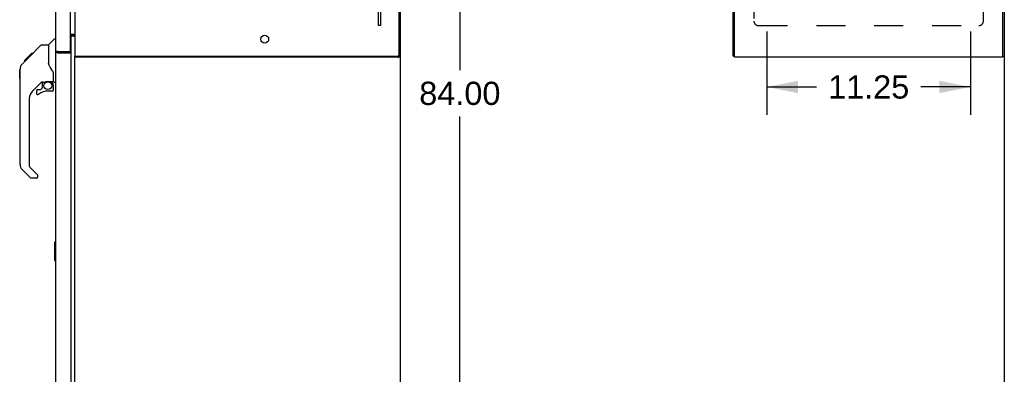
# Model space of a CAD drawing. Header units: inches. Extents: x 0 to 291, y 0 to 188.
# Tile 85 of 113: x 150 to 205, y 81 to 101. Entities that reach past the tile are written whole.
import ezdxf

# ---------------------------------------------------------------- set-up
doc = ezdxf.new("R2010")
doc.units = ezdxf.units.IN
doc.header["$LTSCALE"] = 16.018896
doc.header["$MEASUREMENT"] = 0
doc.linetypes.add('HIDDEN', pattern=[0.2, 0.1, -0.1])
doc.layers.get('0').update_dxf_attribs({"linetype": 'CONTINUOUS'})
for name, color, linetype in [('02___PRT_ALL_AXES', 7, 'CONTINUOUS'), ('DEFAULT_2', 8, 'HIDDEN'), ('DIMENSIONS', 7, 'CONTINUOUS')]:
    doc.layers.add(name, color=color, linetype=linetype)
doc.styles.get("Standard").update_dxf_attribs({"font": 'arial.ttf'})
doc.dimstyles.new('DIMSTYLE_1', dxfattribs={"dimtxt": 1.284938, "dimasz": 1.713251, "dimexe": 0.09, "dimexo": 0.07, "dimgap": 0.0375, "dimtad": 0, "dimtih": 1, "dimtoh": 1, "dimzin": 4, "dimdsep": 46, "dimtxsty": 'Standard', "dimblk": '_FILLED', "dimblk1": '_FILLED', "dimblk2": '_FILLED', "dimcen": 0.09, "dimazin": 1, "dimtfac": 1, "dimtdec": 3, "dimtofl": 0, "dimtmove": 0, "dimatfit": 3, "dimldrblk": '_FILLED', "dimfxl": 1, "dimtolj": 1, "dimtzin": 4, "dimarcsym": 0})

# ---------------------------------------------------------------- blocks, each defined once
blk = doc.blocks.new('_FILLED')
at = {"color": 0, "linetype": 'ByBlock'}
blk.add_solid([(0, 0), (-1, 0.2), (-1, -0.2)], dxfattribs=at)
blk = doc.blocks.new('*D4')
at = {"layer": 'DIMENSIONS', "color": 2, "linetype": 'Continuous'}
for p, q in [((172.173, 138.91), (175.994, 138.91)), ((174.453, 138.91), (174.453, 98.195)), ((174.453, 54.91), (174.453, 95.625)), ((172.173, 54.91), (175.994, 54.91))]:
    blk.add_line(p, q, dxfattribs=at)
at = {"layer": 'DIMENSIONS', "color": 2, "linetype": 'Continuous', "xscale": 1.7132508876, "yscale": 1.7132508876, "zscale": 1.7132508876}
for p, rotation in [((174.453, 138.91), 90), ((174.453, 54.91), 270)]:
    blk.add_blockref('_FILLED', p, dxfattribs=dict(at, rotation=rotation))
at = {"layer": 'DIMENSIONS', "color": 2, "linetype": 'Continuous', "insert": (174.453, 97.552), "char_height": 1.2849, "width": 4.49012, "attachment_point": 2, "line_spacing_factor": 0.9}
blk.add_mtext('84.00', dxfattribs=at)
blk = doc.blocks.new('*D25')
at = {"layer": 'DIMENSIONS', "color": 2, "linetype": 'Continuous'}
for p, q in [((191.433, 100.335), (191.433, 95.721)), ((202.683, 100.335), (202.683, 95.721)), ((191.433, 97.263), (194.171, 97.263)), ((202.683, 97.263), (199.946, 97.263))]:
    blk.add_line(p, q, dxfattribs=at)
at = {"layer": 'DIMENSIONS', "color": 2, "linetype": 'Continuous', "xscale": 1.7132508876, "yscale": 1.7132508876, "zscale": 1.7132508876, "rotation": 180}
blk.add_blockref('_FILLED', (191.433, 97.263), dxfattribs=at)
at = {"layer": 'DIMENSIONS', "color": 2, "linetype": 'Continuous', "xscale": 1.7132508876, "yscale": 1.7132508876, "zscale": 1.7132508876}
blk.add_blockref('_FILLED', (202.683, 97.263), dxfattribs=at)
at = {"layer": 'DIMENSIONS', "color": 2, "linetype": 'Continuous', "insert": (197.058, 97.905), "char_height": 1.2849, "width": 4.49012, "attachment_point": 2, "line_spacing_factor": 0.9}
blk.add_mtext('11.25', dxfattribs=at)

msp = doc.modelspace()

# ---------------------------------------------------------------- linework, layer by layer
at = {"color": 3, "linetype": 'Continuous'}
for p, q in [((189.633, 98.91), (189.633, 133.41)), ((204.483, 98.91), (204.483, 133.41)), ((153.162, 133.347), (153.162, 98.973)), ((171.099, 99.053), (171.099, 133.267)), ((171.162, 133.274), (171.162, 99.046)), ((189.558, 98.973), (189.558, 133.347)), ((204.558, 133.347), (204.558, 98.973)), ((152.089, 103.162), (152.089, 99.277)), ((152.914, 102.318), (152.914, 99.25)), ((152.914, 100.162), (153.161, 100.162)), ((153.12, 100.085), (152.914, 100.085)), ((152.958, 100.16), (152.958, 100.162)), ((152.958, 61.784), (152.958, 100.085)), ((152.104, 99.219), (152.104, 61.906)), ((152.143, 99.25), (152.148, 99.249)), ((152.148, 99.249), (152.153, 99.247)), ((152.153, 99.247), (152.158, 99.246)), ((152.158, 99.246), (152.164, 99.245)), ((152.164, 99.245), (152.172, 99.243)), ((152.172, 99.243), (152.18, 99.241)), ((152.18, 99.241), (152.206, 99.235)), ((152.206, 99.235), (152.899, 99.235)), ((152.206, 99.16), (152.914, 99.16)), ((153.162, 98.973), (171.019, 98.973)), ((171.026, 98.91), (153.237, 98.91)), ((204.483, 98.91), (189.633, 98.91))]:
    msp.add_line(p, q, dxfattribs=at)
at = {"color": 7, "linetype": 'Continuous'}
for p, q in [((151.716, 99.605), (152.013, 99.902)), ((152.089, 99.914), (152.041, 99.914)), ((153.12, 100.16), (152.914, 100.16)), ((150.356, 98.706), (150.77, 99.119)), ((150.669, 98.952), (151.293, 99.576)), ((150.77, 99.119), (150.77, 99.12)), ((150.77, 99.12), (150.837, 99.12)), ((150.837, 99.119), (150.77, 99.119)), ((150.772, 99.121), (150.839, 99.121)), ((151.349, 99.599), (151.71, 99.599)), ((151.71, 99.599), (151.71, 98.494)), ((152.206, 99.16), (152.206, 99.235)), ((152.899, 99.235), (152.914, 99.235)), ((152.914, 99.235), (152.914, 99.16)), ((150.25, 98.532), (150.529, 98.81)), ((150.356, 98.706), (150.423, 98.706)), ((150.359, 98.709), (150.426, 98.709)), ((150.427, 98.71), (150.36, 98.71)), ((150.508, 98.791), (150.441, 98.791)), ((150.528, 98.811), (150.661, 98.944)), ((150.595, 98.877), (150.528, 98.877)), ((150.555, 98.837), (150.529, 98.81)), ((150.589, 98.872), (150.555, 98.837)), ((150.633, 98.916), (150.589, 98.872)), ((150.677, 98.959), (150.61, 98.959)), ((150.669, 98.952), (150.633, 98.916)), ((150.753, 99.036), (150.686, 99.036)), ((151.73, 98.502), (151.71, 98.557)), ((153.162, 62.191), (153.162, 98.973)), ((153.215, 98.929), (153.237, 98.962)), ((153.237, 98.973), (153.237, 98.91)), ((171.162, 99.046), (171.162, 55.035)), ((189.633, 98.973), (189.558, 98.973)), ((204.483, 98.973), (204.558, 98.973)), ((204.558, 98.973), (204.558, 55.035)), ((150.115, 98.203), (150.135, 98.223)), ((150.115, 97.727), (150.115, 98.203)), ((150.135, 92.97), (150.135, 98.255)), ((151.759, 98.434), (151.73, 98.502)), ((150.115, 97.727), (150.135, 97.707)), ((151.321, 97.537), (150.82, 97.035)), ((151.356, 97.527), (151.356, 97.2)), ((151.398, 97.532), (151.486, 97.532)), ((151.663, 97.573), (151.671, 97.573)), ((151.671, 97.573), (151.966, 97.573)), ((151.848, 97.573), (151.928, 97.493)), ((151.92, 97.486), (151.914, 97.479)), ((151.986, 97.571), (151.986, 97.978)), ((152.025, 97.532), (152.104, 97.532)), ((151.041, 97.038), (151.041, 96.919)), ((151.119, 97.117), (151.272, 97.117)), ((151.28, 97.12), (151.352, 97.192)), ((151.907, 97.038), (151.671, 97.038)), ((151.966, 97.354), (151.986, 97.354)), ((151.986, 97.117), (151.986, 97.354)), ((150.647, 96.618), (150.647, 92.885)), ((150.703, 92.24), (150.25, 92.692)), ((150.67, 92.829), (151.106, 92.394)), ((151.041, 92.217), (150.758, 92.217)), ((151.119, 92.296), (151.119, 92.36)), ((152.044, 88.645), (152.044, 87.675)), ((152.104, 88.66), (152.059, 88.66)), ((152.09, 88.56), (152.09, 87.76)), ((152.059, 87.66), (152.104, 87.66))]:
    msp.add_line(p, q, dxfattribs=at)
at = {"color": 3, "linetype": 'Continuous'}
for points in [[(153.161, 100.162), (153.161, 100.161), (153.161, 100.16), (153.161, 100.159), (153.161, 100.157), (153.161, 100.156), (153.161, 100.155), (153.161, 100.153)], [(153.161, 100.153), (153.161, 100.149), (153.161, 100.148), (153.162, 100.146)], [(152.089, 99.277), (152.089, 99.276), (152.089, 99.275), (152.089, 99.275), (152.089, 99.274), (152.09, 99.273), (152.09, 99.273), (152.09, 99.272), (152.091, 99.272), (152.091, 99.271), (152.092, 99.27), (152.093, 99.27), (152.094, 99.269), (152.095, 99.268), (152.095, 99.268), (152.096, 99.267), (152.098, 99.266), (152.099, 99.266), (152.1, 99.265), (152.101, 99.264), (152.102, 99.264), (152.104, 99.263), (152.105, 99.262), (152.107, 99.262), (152.108, 99.261), (152.11, 99.26), (152.112, 99.26), (152.113, 99.259), (152.115, 99.258), (152.117, 99.258), (152.119, 99.257), (152.121, 99.256), (152.123, 99.256), (152.125, 99.255), (152.127, 99.254), (152.129, 99.254), (152.131, 99.253), (152.134, 99.252), (152.136, 99.252), (152.138, 99.251), (152.143, 99.25)], [(153.215, 98.929), (153.216, 98.928), (153.218, 98.926), (153.219, 98.925), (153.221, 98.923), (153.222, 98.921), (153.225, 98.918)], [(153.225, 98.918), (153.227, 98.916), (153.228, 98.915), (153.229, 98.913), (153.231, 98.912), (153.232, 98.911), (153.233, 98.91), (153.235, 98.91), (153.236, 98.91), (153.237, 98.91)]]:
    msp.add_lwpolyline(points, dxfattribs=at)
at = {"color": 7, "linetype": 'Continuous'}
for points in [[(151.293, 99.576), (151.301, 99.582), (151.309, 99.588), (151.319, 99.593), (151.328, 99.596), (151.339, 99.598), (151.349, 99.599)], [(150.25, 98.532), (150.231, 98.512), (150.206, 98.479), (150.183, 98.443), (150.165, 98.406), (150.151, 98.366), (150.142, 98.326), (150.136, 98.284), (150.135, 98.255)], [(151.932, 98.149), (151.884, 98.219), (151.835, 98.296), (151.794, 98.367), (151.759, 98.434)], [(151.986, 97.978), (151.985, 98.002), (151.98, 98.037), (151.971, 98.071), (151.959, 98.103), (151.943, 98.132), (151.932, 98.149)], [(151.486, 97.532), (151.494, 97.533), (151.503, 97.535), (151.512, 97.538), (151.524, 97.542), (151.537, 97.546), (151.552, 97.552), (151.569, 97.557), (151.586, 97.562), (151.605, 97.566), (151.625, 97.57), (151.644, 97.572), (151.663, 97.573)], [(151.965, 97.354), (151.965, 97.368), (151.963, 97.382), (151.961, 97.396), (151.957, 97.409), (151.952, 97.422), (151.946, 97.435), (151.939, 97.447), (151.932, 97.458), (151.923, 97.469), (151.914, 97.479)], [(151.928, 97.493), (151.928, 97.493), (151.927, 97.493), (151.926, 97.492), (151.925, 97.491), (151.924, 97.49), (151.92, 97.486)], [(152.089, 88.596), (152.089, 88.59), (152.09, 88.584), (152.09, 88.578), (152.09, 88.572), (152.09, 88.566), (152.09, 88.56)], [(152.09, 87.76), (152.09, 87.753), (152.09, 87.747), (152.09, 87.741), (152.09, 87.735), (152.089, 87.729), (152.089, 87.724)]]:
    msp.add_lwpolyline(points, dxfattribs=at)
msp.add_circle((151.671, 97.333), 0.217, dxfattribs=at)
for centre, radius, start, end in [((152.041, 99.874), 0.0394, 90, 135), ((153.12, 100.043), 0.117, 69.2396, 90), ((151.73, 99.591), 0.0197, 135, 180), ((152.206, 99.277), 0.042, 244.1711, 270), ((151.398, 97.335), 0.197, 90, 127.4405), ((151.789, 97.354), 0.197, 0, 45), ((151.966, 97.593), 0.0197, 270, 360), ((152.025, 97.571), 0.0394, 180, 270), ((151.237, 96.618), 0.591, 135, 180), ((151.119, 97.038), 0.0787, 90, 180), ((151.119, 96.919), 0.0787, 180, 309.5212), ((151.671, 96.25), 0.787, 90, 129.5212), ((151.272, 97.128), 0.0118, 270, 315), ((151.344, 97.2), 0.0118, 315, 360), ((151.907, 97.117), 0.0787, 270, 360), ((150.529, 92.97), 0.394, 180, 225), ((150.726, 92.885), 0.0787, 180, 225), ((150.758, 92.296), 0.0787, 225, 270), ((151.041, 92.296), 0.0787, 270, 360), ((151.072, 92.36), 0.0472, 0, 45), ((152.059, 88.645), 0.015, 90, 180), ((152.089, 88.645), 0.015, 0, 90), ((152.059, 87.675), 0.015, 180, 270), ((152.089, 87.675), 0.015, 270, 360)]:
    msp.add_arc(centre, radius, start, end, dxfattribs=at)
at = {"color": 3, "linetype": 'Continuous'}
for centre, radius, start, end in [((153.12, 100.043), 0.042, 0, 90), ((152.206, 99.277), 0.117, 180, 270), ((152.899, 99.25), 0.015, 270, 360), ((153.279, 99.027), 0.117, 207.4991, 236.9002), ((171.019, 99.053), 0.08, 270, 360), ((171.026, 99.046), 0.136, 270, 360)]:
    msp.add_arc(centre, radius, start, end, dxfattribs=at)
at = {"layer": '02___PRT_ALL_AXES', "color": 7, "linetype": 'Continuous'}
msp.add_line((152.044, 88.645), (152.044, 87.675), dxfattribs=at)
at = {"layer": '02___PRT_ALL_AXES', "color": 3, "linetype": 'Continuous'}
msp.add_circle((163.662, 99.91), 0.219, dxfattribs=at)
at = {"layer": 'DEFAULT_2', "color": 8, "linetype": 'HIDDEN'}
for p, q in [((169.962, 100.66), (169.962, 131.66)), ((170.087, 100.66), (170.087, 131.66)), ((190.714, 102.656), (190.714, 100.91)), ((203.402, 100.91), (203.402, 102.656)), ((170.087, 100.66), (169.962, 100.66)), ((190.964, 100.66), (203.152, 100.66))]:
    msp.add_line(p, q, dxfattribs=at)
for centre, start, end in [((190.964, 100.91), 180, 270), ((203.152, 100.91), 270, 360)]:
    msp.add_arc(centre, 0.25, start, end, dxfattribs=at)

# ---------------------------------------------------------------- dimensions: what is measured, and where the dimension line sits
at = {"layer": 'DIMENSIONS', "color": 2, "linetype": 'Continuous'}
dim = msp.add_linear_dim(base=(174.453, 54.91), p1=(172.103, 138.91), p2=(172.103, 54.91), angle=270, dimstyle='DIMSTYLE_1', dxfattribs=at)
dim.commit()
dim.dimension.update_dxf_attribs({"geometry": '*D4', "text_midpoint": (174.445, 96.903), "dimtype": 160})
dim = msp.add_linear_dim(base=(202.683, 97.263), p1=(191.433, 100.405), p2=(202.683, 100.405), dimstyle='DIMSTYLE_1', dxfattribs=at)
dim.commit()
dim.dimension.update_dxf_attribs({"geometry": '*D25', "text_midpoint": (197.118, 97.255), "dimtype": 160})

doc.saveas('drawing.dxf')
